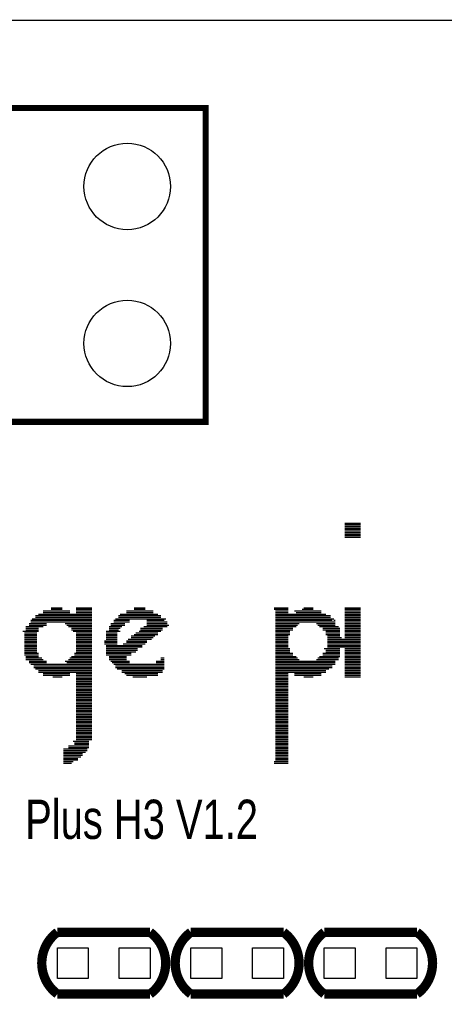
# Model space of a CAD drawing. Extents: x 357 to 4822, y 279 to 2756.
# Tile 6 of 8: x 2692 to 2962, y 2129 to 2756. Entities that reach past the tile are written whole.
import ezdxf

# ---------------------------------------------------------------- set-up
doc = ezdxf.new("R2010")
doc.units = 0
doc.header["$MEASUREMENT"] = 0
for name, color, linetype in [('BG_OUTLINE', 254, 'CONTINUOUS'), ('BG_SILKSCREEN_TOP', 85, 'CONTINUOUS'), ('PG_SILKSCREEN_TOP', 30, 'CONTINUOUS'), ('PIN_TOP', 1, 'CONTINUOUS')]:
    doc.layers.add(name, color=color, linetype=linetype)

msp = doc.modelspace()

# ---------------------------------------------------------------- linework, layer by layer
at = {"layer": 'BG_OUTLINE'}
msp.add_lwpolyline([(472.441, 393.701, 0.787, 0.787, 0), (4566.929, 393.701, 0.787, 0.787, 0.414214), (4645.669, 472.441, 0.787, 0.787, 0), (4645.669, 2677.165, 0.787, 0.787, 0.414216), (4566.929, 2755.906, 0.787, 0.787, 0), (472.441, 2755.906, 0.787, 0.787, 0.414215), (393.701, 2677.165, 0.787, 0.787, 0), (393.701, 472.441, 0.787, 0.787, 0.414214), (472.441, 393.701, 0.787, 0.787, 0)], format="xyseb", dxfattribs=at)
at = {"layer": 'BG_SILKSCREEN_TOP'}
for points in [[(2898.5, 2435.5), (2908.5, 2435.5)], [(2898.5, 2434.5), (2908.5, 2434.5)], [(2898.5, 2433.5), (2908.5, 2433.5)], [(2898.5, 2432.5), (2908.5, 2432.5)], [(2898.5, 2431.5), (2908.5, 2431.5)], [(2898.5, 2430.5), (2908.5, 2430.5)], [(2898.5, 2429.5), (2908.5, 2429.5)], [(2898.5, 2428.5), (2908.5, 2428.5)], [(2898.5, 2427.5), (2908.5, 2427.5)], [(2898.5, 2426.5), (2908.5, 2426.5)], [(2706.5, 2379.5), (2723.5, 2379.5)], [(2706.5, 2378.5), (2723.5, 2378.5)], [(2711.5, 2381.5), (2718.5, 2381.5)], [(2711.5, 2380.5), (2718.5, 2380.5)], [(2727.5, 2381.5), (2737.5, 2381.5)], [(2727.5, 2380.5), (2737.5, 2380.5)], [(2727.5, 2379.5), (2737.5, 2379.5)], [(2727.5, 2378.5), (2737.5, 2378.5)], [(2759.5, 2379.5), (2776.5, 2379.5)], [(2759.5, 2378.5), (2776.5, 2378.5)], [(2764.5, 2381.5), (2771.5, 2381.5)], [(2764.5, 2380.5), (2771.5, 2380.5)], [(2853.5, 2381.5), (2862.5, 2381.5)], [(2853.5, 2380.5), (2862.5, 2380.5)], [(2854.5, 2379.5), (2862.5, 2379.5)], [(2854.5, 2378.5), (2862.5, 2378.5)], [(2866.5, 2379.5), (2883.5, 2379.5)], [(2867.5, 2378.5), (2883.5, 2378.5)], [(2871.5, 2380.5), (2878.5, 2380.5)], [(2872.5, 2381.5), (2878.5, 2381.5)], [(2898.5, 2381.5), (2908.5, 2381.5)], [(2898.5, 2380.5), (2908.5, 2380.5)], [(2898.5, 2379.5), (2908.5, 2379.5)], [(2898.5, 2378.5), (2908.5, 2378.5)], [(2698.5, 2373.5), (2737.5, 2373.5)], [(2698.5, 2372.5), (2737.5, 2372.5)], [(2699.5, 2374.5), (2737.5, 2374.5)], [(2701.5, 2376.5), (2737.5, 2376.5)], [(2701.5, 2375.5), (2737.5, 2375.5)], [(2703.5, 2377.5), (2737.5, 2377.5)], [(2751.5, 2373.5), (2761.5, 2373.5)], [(2751.5, 2372.5), (2761.5, 2372.5)], [(2752.5, 2374.5), (2784.5, 2374.5)], [(2754.5, 2376.5), (2781.5, 2376.5)], [(2754.5, 2375.5), (2781.5, 2375.5)], [(2755.5, 2377.5), (2779.5, 2377.5)], [(2772.5, 2373.5), (2783.5, 2373.5)], [(2772.5, 2372.5), (2785.5, 2372.5)], [(2854.5, 2377.5), (2886.5, 2377.5)], [(2854.5, 2376.5), (2889.5, 2376.5)], [(2854.5, 2375.5), (2889.5, 2375.5)], [(2854.5, 2374.5), (2891.5, 2374.5)], [(2854.5, 2373.5), (2890.5, 2373.5)], [(2854.5, 2372.5), (2892.5, 2372.5)], [(2891.5, 2373.5), (2892.5, 2373.5)], [(2898.5, 2377.5), (2908.5, 2377.5)], [(2898.5, 2376.5), (2908.5, 2376.5)], [(2898.5, 2375.5), (2908.5, 2375.5)], [(2898.5, 2374.5), (2908.5, 2374.5)], [(2898.5, 2373.5), (2908.5, 2373.5)], [(2898.5, 2372.5), (2908.5, 2372.5)], [(2693.5, 2366.5), (2703.5, 2366.5)], [(2695.5, 2369.5), (2706.5, 2369.5)], [(2695.5, 2368.5), (2703.5, 2368.5)], [(2695.5, 2367.5), (2703.5, 2367.5)], [(2697.5, 2371.5), (2708.5, 2371.5)], [(2697.5, 2370.5), (2708.5, 2370.5)], [(2720.5, 2371.5), (2737.5, 2371.5)], [(2721.5, 2370.5), (2737.5, 2370.5)], [(2722.5, 2369.5), (2737.5, 2369.5)], [(2724.5, 2368.5), (2737.5, 2368.5)], [(2724.5, 2367.5), (2737.5, 2367.5)], [(2725.5, 2366.5), (2737.5, 2366.5)], [(2746.5, 2366.5), (2755.5, 2366.5)], [(2748.5, 2369.5), (2756.5, 2369.5)], [(2748.5, 2368.5), (2755.5, 2368.5)], [(2748.5, 2367.5), (2754.5, 2367.5)], [(2749.5, 2371.5), (2758.5, 2371.5)], [(2749.5, 2370.5), (2758.5, 2370.5)], [(2767.5, 2366.5), (2781.5, 2366.5)], [(2768.5, 2368.5), (2782.5, 2368.5)], [(2768.5, 2367.5), (2782.5, 2367.5)], [(2770.5, 2369.5), (2785.5, 2369.5)], [(2772.5, 2371.5), (2785.5, 2371.5)], [(2772.5, 2370.5), (2786.5, 2370.5)], [(2854.5, 2371.5), (2869.5, 2371.5)], [(2854.5, 2370.5), (2868.5, 2370.5)], [(2854.5, 2369.5), (2867.5, 2369.5)], [(2854.5, 2368.5), (2865.5, 2368.5)], [(2854.5, 2367.5), (2865.5, 2367.5)], [(2854.5, 2366.5), (2863.5, 2366.5)], [(2880.5, 2371.5), (2892.5, 2371.5)], [(2881.5, 2370.5), (2892.5, 2370.5)], [(2882.5, 2369.5), (2894.5, 2369.5)], [(2884.5, 2368.5), (2895.5, 2368.5)], [(2884.5, 2367.5), (2895.5, 2367.5)], [(2886.5, 2366.5), (2895.5, 2366.5)], [(2898.5, 2371.5), (2908.5, 2371.5)], [(2898.5, 2370.5), (2908.5, 2370.5)], [(2898.5, 2369.5), (2908.5, 2369.5)], [(2898.5, 2368.5), (2908.5, 2368.5)], [(2898.5, 2367.5), (2908.5, 2367.5)], [(2898.5, 2366.5), (2908.5, 2366.5)], [(2694.5, 2365.5), (2702.5, 2365.5)], [(2694.5, 2364.5), (2702.5, 2364.5)], [(2694.5, 2363.5), (2702.5, 2363.5)], [(2694.5, 2362.5), (2702.5, 2362.5)], [(2694.5, 2361.5), (2702.5, 2361.5)], [(2694.5, 2360.5), (2702.5, 2360.5)], [(2727.5, 2365.5), (2737.5, 2365.5)], [(2727.5, 2364.5), (2737.5, 2364.5)], [(2727.5, 2363.5), (2737.5, 2363.5)], [(2727.5, 2362.5), (2737.5, 2362.5)], [(2727.5, 2361.5), (2737.5, 2361.5)], [(2727.5, 2360.5), (2737.5, 2360.5)], [(2745.5, 2360.5), (2753.5, 2360.5)], [(2746.5, 2365.5), (2753.5, 2365.5)], [(2746.5, 2364.5), (2753.5, 2364.5)], [(2746.5, 2363.5), (2753.5, 2363.5)], [(2746.5, 2362.5), (2753.5, 2362.5)], [(2746.5, 2361.5), (2753.5, 2361.5)], [(2759.5, 2360.5), (2772.5, 2360.5)], [(2760.5, 2361.5), (2775.5, 2361.5)], [(2762.5, 2363.5), (2777.5, 2363.5)], [(2762.5, 2362.5), (2776.5, 2362.5)], [(2764.5, 2364.5), (2779.5, 2364.5)], [(2765.5, 2365.5), (2779.5, 2365.5)], [(2854.5, 2365.5), (2863.5, 2365.5)], [(2854.5, 2364.5), (2863.5, 2364.5)], [(2854.5, 2363.5), (2862.5, 2363.5)], [(2854.5, 2362.5), (2862.5, 2362.5)], [(2854.5, 2361.5), (2862.5, 2361.5)], [(2854.5, 2360.5), (2862.5, 2360.5)], [(2886.5, 2365.5), (2895.5, 2365.5)], [(2886.5, 2364.5), (2895.5, 2364.5)], [(2887.5, 2363.5), (2895.5, 2363.5)], [(2887.5, 2362.5), (2896.5, 2362.5)], [(2887.5, 2361.5), (2908.5, 2361.5)], [(2887.5, 2360.5), (2908.5, 2360.5)], [(2898.5, 2365.5), (2908.5, 2365.5)], [(2898.5, 2364.5), (2908.5, 2364.5)], [(2898.5, 2363.5), (2908.5, 2363.5)], [(2898.5, 2362.5), (2908.5, 2362.5)], [(2694.5, 2359.5), (2702.5, 2359.5)], [(2694.5, 2358.5), (2702.5, 2358.5)], [(2694.5, 2357.5), (2702.5, 2357.5)], [(2694.5, 2356.5), (2702.5, 2356.5)], [(2694.5, 2355.5), (2702.5, 2355.5)], [(2694.5, 2354.5), (2702.5, 2354.5)], [(2694.5, 2353.5), (2702.5, 2353.5)], [(2727.5, 2359.5), (2737.5, 2359.5)], [(2727.5, 2358.5), (2737.5, 2358.5)], [(2727.5, 2357.5), (2737.5, 2357.5)], [(2727.5, 2356.5), (2737.5, 2356.5)], [(2727.5, 2355.5), (2737.5, 2355.5)], [(2727.5, 2354.5), (2737.5, 2354.5)], [(2727.5, 2353.5), (2737.5, 2353.5)], [(2745.5, 2359.5), (2753.5, 2359.5)], [(2745.5, 2358.5), (2753.5, 2358.5)], [(2746.5, 2357.5), (2769.5, 2357.5)], [(2746.5, 2356.5), (2769.5, 2356.5)], [(2746.5, 2355.5), (2766.5, 2355.5)], [(2746.5, 2354.5), (2766.5, 2354.5)], [(2746.5, 2353.5), (2765.5, 2353.5)], [(2757.5, 2358.5), (2771.5, 2358.5)], [(2759.5, 2359.5), (2772.5, 2359.5)], [(2854.5, 2359.5), (2862.5, 2359.5)], [(2854.5, 2358.5), (2862.5, 2358.5)], [(2854.5, 2357.5), (2862.5, 2357.5)], [(2854.5, 2356.5), (2862.5, 2356.5)], [(2854.5, 2355.5), (2863.5, 2355.5)], [(2854.5, 2354.5), (2863.5, 2354.5)], [(2854.5, 2353.5), (2863.5, 2353.5)], [(2885.5, 2355.5), (2895.5, 2355.5)], [(2886.5, 2354.5), (2895.5, 2354.5)], [(2886.5, 2353.5), (2895.5, 2353.5)], [(2887.5, 2359.5), (2908.5, 2359.5)], [(2887.5, 2358.5), (2908.5, 2358.5)], [(2887.5, 2357.5), (2908.5, 2357.5)], [(2887.5, 2356.5), (2908.5, 2356.5)], [(2898.5, 2355.5), (2908.5, 2355.5)], [(2898.5, 2354.5), (2908.5, 2354.5)], [(2898.5, 2353.5), (2908.5, 2353.5)], [(2694.5, 2352.5), (2703.5, 2352.5)], [(2694.5, 2351.5), (2703.5, 2351.5)], [(2695.5, 2350.5), (2703.5, 2350.5)], [(2695.5, 2349.5), (2705.5, 2349.5)], [(2695.5, 2348.5), (2706.5, 2348.5)], [(2697.5, 2347.5), (2708.5, 2347.5)], [(2720.5, 2347.5), (2737.5, 2347.5)], [(2722.5, 2348.5), (2737.5, 2348.5)], [(2723.5, 2349.5), (2737.5, 2349.5)], [(2724.5, 2350.5), (2737.5, 2350.5)], [(2726.5, 2352.5), (2737.5, 2352.5)], [(2726.5, 2351.5), (2737.5, 2351.5)], [(2746.5, 2352.5), (2762.5, 2352.5)], [(2746.5, 2351.5), (2762.5, 2351.5)], [(2748.5, 2350.5), (2759.5, 2350.5)], [(2748.5, 2349.5), (2759.5, 2349.5)], [(2748.5, 2348.5), (2759.5, 2348.5)], [(2749.5, 2347.5), (2761.5, 2347.5)], [(2778.5, 2347.5), (2783.5, 2347.5)], [(2781.5, 2349.5), (2783.5, 2349.5)], [(2781.5, 2348.5), (2783.5, 2348.5)], [(2854.5, 2352.5), (2865.5, 2352.5)], [(2854.5, 2351.5), (2865.5, 2351.5)], [(2854.5, 2350.5), (2867.5, 2350.5)], [(2854.5, 2349.5), (2868.5, 2349.5)], [(2854.5, 2348.5), (2869.5, 2348.5)], [(2854.5, 2347.5), (2892.5, 2347.5)], [(2880.5, 2348.5), (2894.5, 2348.5)], [(2881.5, 2349.5), (2894.5, 2349.5)], [(2882.5, 2350.5), (2895.5, 2350.5)], [(2884.5, 2352.5), (2895.5, 2352.5)], [(2884.5, 2351.5), (2895.5, 2351.5)], [(2898.5, 2352.5), (2908.5, 2352.5)], [(2898.5, 2351.5), (2908.5, 2351.5)], [(2898.5, 2350.5), (2908.5, 2350.5)], [(2898.5, 2349.5), (2908.5, 2349.5)], [(2898.5, 2348.5), (2908.5, 2348.5)], [(2898.5, 2347.5), (2908.5, 2347.5)], [(2697.5, 2346.5), (2708.5, 2346.5)], [(2698.5, 2345.5), (2737.5, 2345.5)], [(2700.5, 2344.5), (2737.5, 2344.5)], [(2700.5, 2343.5), (2737.5, 2343.5)], [(2701.5, 2342.5), (2737.5, 2342.5)], [(2703.5, 2341.5), (2737.5, 2341.5)], [(2721.5, 2346.5), (2737.5, 2346.5)], [(2750.5, 2346.5), (2761.5, 2346.5)], [(2751.5, 2345.5), (2783.5, 2345.5)], [(2752.5, 2344.5), (2783.5, 2344.5)], [(2752.5, 2343.5), (2783.5, 2343.5)], [(2753.5, 2342.5), (2783.5, 2342.5)], [(2756.5, 2341.5), (2782.5, 2341.5)], [(2778.5, 2346.5), (2783.5, 2346.5)], [(2854.5, 2346.5), (2892.5, 2346.5)], [(2854.5, 2345.5), (2892.5, 2345.5)], [(2854.5, 2344.5), (2890.5, 2344.5)], [(2854.5, 2343.5), (2890.5, 2343.5)], [(2854.5, 2342.5), (2888.5, 2342.5)], [(2854.5, 2341.5), (2886.5, 2341.5)], [(2898.5, 2346.5), (2908.5, 2346.5)], [(2898.5, 2345.5), (2908.5, 2345.5)], [(2898.5, 2344.5), (2908.5, 2344.5)], [(2898.5, 2343.5), (2908.5, 2343.5)], [(2898.5, 2342.5), (2908.5, 2342.5)], [(2898.5, 2341.5), (2908.5, 2341.5)], [(2703.5, 2340.5), (2737.5, 2340.5)], [(2706.5, 2339.5), (2723.5, 2339.5)], [(2706.5, 2338.5), (2723.5, 2338.5)], [(2712.5, 2337.5), (2718.5, 2337.5)], [(2727.5, 2339.5), (2737.5, 2339.5)], [(2727.5, 2338.5), (2737.5, 2338.5)], [(2727.5, 2337.5), (2737.5, 2337.5)], [(2727.5, 2336.5), (2737.5, 2336.5)], [(2727.5, 2335.5), (2737.5, 2335.5)], [(2727.5, 2334.5), (2737.5, 2334.5)], [(2756.5, 2340.5), (2782.5, 2340.5)], [(2758.5, 2339.5), (2779.5, 2339.5)], [(2759.5, 2338.5), (2779.5, 2338.5)], [(2763.5, 2337.5), (2772.5, 2337.5)], [(2854.5, 2340.5), (2886.5, 2340.5)], [(2854.5, 2339.5), (2862.5, 2339.5)], [(2854.5, 2338.5), (2862.5, 2338.5)], [(2854.5, 2337.5), (2862.5, 2337.5)], [(2854.5, 2336.5), (2862.5, 2336.5)], [(2854.5, 2335.5), (2862.5, 2335.5)], [(2854.5, 2334.5), (2862.5, 2334.5)], [(2866.5, 2339.5), (2883.5, 2339.5)], [(2866.5, 2338.5), (2883.5, 2338.5)], [(2872.5, 2337.5), (2878.5, 2337.5)], [(2898.5, 2340.5), (2908.5, 2340.5)], [(2898.5, 2339.5), (2908.5, 2339.5)], [(2898.5, 2338.5), (2908.5, 2338.5)], [(2898.5, 2337.5), (2908.5, 2337.5)], [(2727.5, 2333.5), (2737.5, 2333.5)], [(2727.5, 2332.5), (2737.5, 2332.5)], [(2727.5, 2331.5), (2737.5, 2331.5)], [(2727.5, 2330.5), (2737.5, 2330.5)], [(2727.5, 2329.5), (2737.5, 2329.5)], [(2727.5, 2328.5), (2737.5, 2328.5)], [(2854.5, 2333.5), (2862.5, 2333.5)], [(2854.5, 2332.5), (2862.5, 2332.5)], [(2854.5, 2331.5), (2862.5, 2331.5)], [(2854.5, 2330.5), (2862.5, 2330.5)], [(2854.5, 2329.5), (2862.5, 2329.5)], [(2854.5, 2328.5), (2862.5, 2328.5)], [(2727.5, 2327.5), (2737.5, 2327.5)], [(2727.5, 2326.5), (2737.5, 2326.5)], [(2727.5, 2325.5), (2737.5, 2325.5)], [(2727.5, 2324.5), (2737.5, 2324.5)], [(2727.5, 2323.5), (2737.5, 2323.5)], [(2727.5, 2322.5), (2737.5, 2322.5)], [(2854.5, 2327.5), (2862.5, 2327.5)], [(2854.5, 2326.5), (2862.5, 2326.5)], [(2854.5, 2325.5), (2862.5, 2325.5)], [(2854.5, 2324.5), (2862.5, 2324.5)], [(2854.5, 2323.5), (2862.5, 2323.5)], [(2854.5, 2322.5), (2862.5, 2322.5)], [(2727.5, 2321.5), (2737.5, 2321.5)], [(2727.5, 2320.5), (2737.5, 2320.5)], [(2727.5, 2319.5), (2737.5, 2319.5)], [(2727.5, 2318.5), (2737.5, 2318.5)], [(2727.5, 2317.5), (2737.5, 2317.5)], [(2727.5, 2316.5), (2737.5, 2316.5)], [(2854.5, 2321.5), (2862.5, 2321.5)], [(2854.5, 2320.5), (2862.5, 2320.5)], [(2854.5, 2319.5), (2862.5, 2319.5)], [(2854.5, 2318.5), (2862.5, 2318.5)], [(2854.5, 2317.5), (2862.5, 2317.5)], [(2854.5, 2316.5), (2862.5, 2316.5)], [(2727.5, 2315.5), (2737.5, 2315.5)], [(2727.5, 2314.5), (2737.5, 2314.5)], [(2727.5, 2313.5), (2737.5, 2313.5)], [(2727.5, 2312.5), (2737.5, 2312.5)], [(2727.5, 2311.5), (2737.5, 2311.5)], [(2727.5, 2310.5), (2737.5, 2310.5)], [(2727.5, 2309.5), (2737.5, 2309.5)], [(2854.5, 2315.5), (2862.5, 2315.5)], [(2854.5, 2314.5), (2862.5, 2314.5)], [(2854.5, 2313.5), (2862.5, 2313.5)], [(2854.5, 2312.5), (2862.5, 2312.5)], [(2854.5, 2311.5), (2862.5, 2311.5)], [(2854.5, 2310.5), (2862.5, 2310.5)], [(2854.5, 2309.5), (2862.5, 2309.5)], [(2727.5, 2308.5), (2737.5, 2308.5)], [(2727.5, 2307.5), (2737.5, 2307.5)], [(2727.5, 2306.5), (2737.5, 2306.5)], [(2727.5, 2305.5), (2737.5, 2305.5)], [(2727.5, 2304.5), (2737.5, 2304.5)], [(2727.5, 2303.5), (2737.5, 2303.5)], [(2854.5, 2308.5), (2862.5, 2308.5)], [(2854.5, 2307.5), (2862.5, 2307.5)], [(2854.5, 2306.5), (2862.5, 2306.5)], [(2854.5, 2305.5), (2862.5, 2305.5)], [(2854.5, 2304.5), (2862.5, 2304.5)], [(2854.5, 2303.5), (2862.5, 2303.5)], [(2727.5, 2302.5), (2737.5, 2302.5)], [(2727.5, 2301.5), (2737.5, 2301.5)], [(2727.5, 2300.5), (2737.5, 2300.5)], [(2727.5, 2299.5), (2737.5, 2299.5)], [(2727.5, 2298.5), (2737.5, 2298.5)], [(2727.5, 2297.5), (2737.5, 2297.5)], [(2854.5, 2302.5), (2862.5, 2302.5)], [(2854.5, 2301.5), (2862.5, 2301.5)], [(2854.5, 2300.5), (2862.5, 2300.5)], [(2854.5, 2299.5), (2862.5, 2299.5)], [(2854.5, 2298.5), (2862.5, 2298.5)], [(2854.5, 2297.5), (2862.5, 2297.5)], [(2719.5, 2291.5), (2734.5, 2291.5)], [(2722.5, 2293.5), (2735.5, 2293.5)], [(2722.5, 2292.5), (2735.5, 2292.5)], [(2725.5, 2296.5), (2735.5, 2296.5)], [(2726.5, 2295.5), (2735.5, 2295.5)], [(2726.5, 2294.5), (2735.5, 2294.5)], [(2854.5, 2296.5), (2862.5, 2296.5)], [(2854.5, 2295.5), (2862.5, 2295.5)], [(2854.5, 2294.5), (2862.5, 2294.5)], [(2854.5, 2293.5), (2862.5, 2293.5)], [(2854.5, 2292.5), (2862.5, 2292.5)], [(2854.5, 2291.5), (2862.5, 2291.5)], [(2719.5, 2290.5), (2734.5, 2290.5)], [(2719.5, 2289.5), (2733.5, 2289.5)], [(2719.5, 2288.5), (2731.5, 2288.5)], [(2719.5, 2287.5), (2731.5, 2287.5)], [(2719.5, 2286.5), (2730.5, 2286.5)], [(2719.5, 2285.5), (2728.5, 2285.5)], [(2719.5, 2284.5), (2728.5, 2284.5)], [(2854.5, 2290.5), (2862.5, 2290.5)], [(2854.5, 2289.5), (2862.5, 2289.5)], [(2854.5, 2288.5), (2862.5, 2288.5)], [(2854.5, 2287.5), (2862.5, 2287.5)], [(2854.5, 2286.5), (2862.5, 2286.5)], [(2854.5, 2285.5), (2862.5, 2285.5)], [(2854.5, 2284.5), (2862.5, 2284.5)], [(2719.5, 2283.5), (2725.5, 2283.5)], [(2719.5, 2282.5), (2724.5, 2282.5)], [(2853.5, 2283.5), (2862.5, 2283.5)], [(2853.5, 2282.5), (2862.5, 2282.5)]]:
    msp.add_lwpolyline(points, dxfattribs=at)
at = {"layer": 'PG_SILKSCREEN_TOP'}
for points in [[(810, 2700, 3.937, 3.937, 0), (2810, 2700, 3.937, 3.937, 0), (2810, 2500, 3.937, 3.937, 0), (2110, 2500, 3.937, 3.937, 0)], [(2715.469, 2174.681, 5.909, 5.909, 0.503884), (2715.469, 2135.319, 5.909, 5.909, 0)], [(2774.532, 2174.681, 5.909, 5.909, 0), (2715.469, 2174.681, 5.909, 5.909, 0)], [(2774.532, 2174.681, 5.909, 5.909, -0.504935), (2774.532, 2135.319, 5.909, 5.909, 0)], [(2800.468, 2135.319, 5.909, 5.909, -0.504935), (2800.468, 2174.681, 5.909, 5.909, 0)], [(2859.531, 2174.681, 5.909, 5.909, 0), (2800.468, 2174.681, 5.909, 5.909, 0)], [(2859.531, 2135.319, 5.909, 5.909, 0.503884), (2859.531, 2174.681, 5.909, 5.909, 0)], [(2885.469, 2174.681, 5.909, 5.909, 0.503884), (2885.469, 2135.319, 5.909, 5.909, 0)], [(2944.532, 2174.681, 5.909, 5.909, 0), (2885.469, 2174.681, 5.909, 5.909, 0)], [(2944.532, 2174.681, 5.909, 5.909, -0.504935), (2944.532, 2135.319, 5.909, 5.909, 0)], [(2715.469, 2135.319, 5.909, 5.909, 0), (2774.532, 2135.319, 5.909, 5.909, 0)], [(2800.468, 2135.319, 5.909, 5.909, 0), (2859.531, 2135.319, 5.909, 5.909, 0)], [(2885.469, 2135.319, 5.909, 5.909, 0), (2944.532, 2135.319, 5.909, 5.909, 0)]]:
    msp.add_lwpolyline(points, format="xyseb", dxfattribs=at)
at = {"layer": 'PIN_TOP'}
for points in [[(2715.476, 2145.157), (2715.476, 2164.842), (2735.161, 2164.842), (2735.161, 2145.157)], [(2754.838, 2145.157), (2754.838, 2164.842), (2774.523, 2164.842), (2774.523, 2145.157)], [(2820.1615, 2164.8425), (2820.1615, 2145.1575), (2800.4765, 2145.1575), (2800.4765, 2164.8425)], [(2859.5235, 2164.8425), (2859.5235, 2145.1575), (2839.8385, 2145.1575), (2839.8385, 2164.8425)], [(2885.476, 2145.157), (2885.476, 2164.842), (2905.161, 2164.842), (2905.161, 2145.157)], [(2924.838, 2145.157), (2924.838, 2164.842), (2944.523, 2164.842), (2944.523, 2145.157)]]:
    msp.add_lwpolyline(points, close=True, dxfattribs=at)
for centre in [(2760, 2650), (2760, 2550)]:
    msp.add_circle(centre, 27.559, dxfattribs=at)

# ---------------------------------------------------------------- texts
at = {"layer": 'BG_SILKSCREEN_TOP', "width": 0.76}
msp.add_text('Plus H3 V1.2', height=25, dxfattribs=at).set_placement((2695, 2234.167))

doc.saveas('drawing.dxf')
